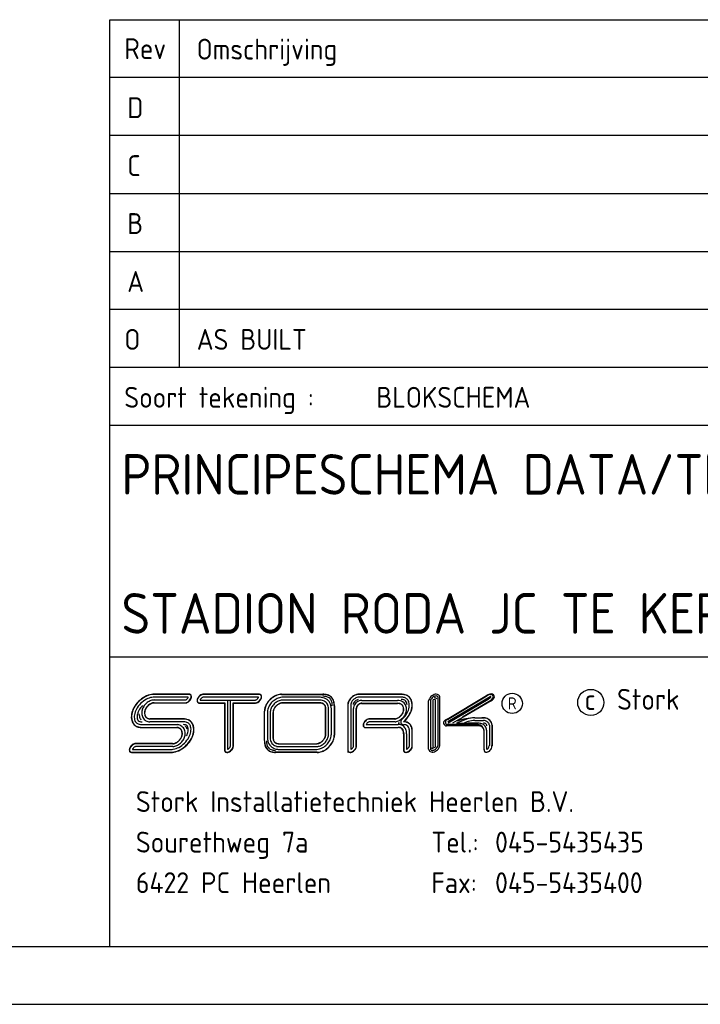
# Model space of a CAD drawing. Extents: x 0 to 1189, y 0 to 841.
# Tile 4 of 8: x 996 to 1055, y 0 to 85. Entities that reach past the tile are written whole.
import ezdxf
from ezdxf.enums import TextEntityAlignment as Align

# ---------------------------------------------------------------- set-up
doc = ezdxf.new("R2010")
doc.units = 0
doc.header["$LTSCALE"] = 25
doc.header["$MEASUREMENT"] = 0
doc.layers.get('0').update_dxf_attribs({"linetype": 'CONTINUOUS'})
for name, color, linetype in [('E--L$2A-_KADER', 7, 'CONTINUOUS'), ('E--L$4A-_STEMPEL', 3, 'CONTINUOUS'), ('E--L6412_OPROEP24V', 3, 'CONTINUOUS')]:
    doc.layers.add(name, color=color, linetype=linetype)
doc.styles.add('ISO', font='isocp.shx')
doc.styles.get("Standard").update_dxf_attribs({"font": 'isocp2.shx'})

# ---------------------------------------------------------------- blocks, each defined once
blk = doc.blocks.new('STEMPEL')
at = {"layer": 'E--L$4A-_STEMPEL', "color": 3}
for p, q in [((-185, 85), (-5, 85)), ((-185, 5), (-185, 85)), ((-185, 55), (-5, 55)), ((-185, 30), (-5, 30)), ((-178.225, 26.511), (-181.149, 26.511)), ((-178.377, 26.75), (-181.144, 26.75)), ((-178.377, 26.767), (-181.14, 26.767)), ((-178.101, 26.767), (-178.377, 26.767)), ((-178.114, 26.75), (-178.377, 26.75)), ((-178.101, 26.767), (-178.088, 26.761)), ((-172.163, 26.511), (-176.931, 26.511)), ((-172.101, 26.767), (-176.921, 26.767)), ((-172.101, 26.75), (-176.921, 26.75)), ((-170.186, 26.764), (-166.614, 26.764)), ((-170.186, 26.747), (-166.614, 26.747)), ((-166.902, 26.505), (-170.071, 26.505)), ((-159.873, 26.767), (-163.547, 26.767)), ((-159.873, 26.767), (-163.547, 26.767)), ((-159.871, 26.75), (-163.547, 26.75)), ((-159.868, 26.511), (-163.547, 26.511)), ((-156.664, 22.376), (-156.663, 26.476)), ((-156.514, 22.366), (-156.513, 26.486)), ((-155.892, 24.627), (-152.475, 26.66)), ((-155.866, 24.601), (-152.464, 26.624)), ((-155.83, 24.404), (-152.179, 26.575)), ((-181.184, 26.274), (-178.471, 26.274)), ((-181.176, 26.035), (-178.445, 26.035)), ((-181.17, 26.018), (-178.431, 26.018)), ((-181.17, 26.018), (-178.431, 26.018)), ((-177.269, 26.024), (-175.079, 26.024)), ((-177.269, 26.007), (-175.096, 26.007)), ((-177.208, 26.263), (-174.594, 26.263)), ((-175.096, 26.007), (-175.096, 21.929)), ((-175.079, 26.024), (-175.079, 21.929)), ((-174.841, 26.263), (-174.841, 22.012)), ((-174.594, 22.283), (-174.594, 26.263)), ((-174.594, 26.263), (-172.44, 26.263)), ((-174.355, 26.024), (-172.449, 26.024)), ((-174.355, 22.306), (-174.355, 26.024)), ((-174.338, 26.007), (-172.449, 26.007)), ((-174.338, 22.306), (-174.338, 26.007)), ((-174.338, 22.306), (-174.338, 25.865)), ((-174.338, 22.306), (-174.338, 25.865)), ((-166.891, 26.011), (-170.069, 26.011)), ((-166.891, 26.011), (-170.069, 26.011)), ((-166.898, 26.266), (-170.068, 26.266)), ((-166.894, 26.028), (-170.068, 26.028)), ((-166.374, 23.332), (-166.374, 25.514)), ((-166.374, 23.332), (-166.374, 25.514)), ((-166.374, 23.332), (-166.374, 25.514)), ((-166.357, 23.333), (-166.357, 25.514)), ((-166.118, 23.334), (-166.118, 25.516)), ((-165.88, 23.334), (-165.88, 25.516)), ((-165.638, 25.755), (-165.638, 23.227)), ((-165.621, 25.755), (-165.621, 23.227)), ((-164.466, 25.839), (-164.466, 21.978)), ((-164.449, 25.84), (-164.449, 21.978)), ((-164.21, 25.842), (-164.21, 22.012)), ((-163.968, 22.261), (-163.968, 25.529)), ((-163.729, 22.235), (-163.729, 25.53)), ((-163.712, 22.233), (-163.712, 25.531)), ((-163.266, 25.967), (-160.171, 25.967)), ((-163.266, 25.967), (-160.171, 25.967)), ((-163.261, 25.984), (-160.176, 25.984)), ((-163.256, 26.223), (-160.182, 26.223)), ((-157.487, 22.031), (-157.487, 26.191)), ((-157.336, 26.178), (-157.337, 22.045)), ((-157.112, 26.213), (-157.113, 22.285)), ((-156.888, 22.268), (-156.887, 26.235)), ((-152.354, 26.31), (-155.788, 24.262)), ((-152.112, 26.235), (-154.555, 24.78)), ((-152.086, 26.208), (-154.493, 24.775)), ((-171.654, 22.764), (-171.654, 25.318)), ((-171.637, 22.764), (-171.637, 25.318)), ((-171.395, 25.15), (-171.395, 23.023)), ((-171.156, 25.153), (-171.156, 23.02)), ((-170.918, 25.157), (-170.918, 23.016)), ((-170.901, 25.16), (-170.901, 23.013)), ((-154.493, 24.775), (-154.759, 24.616)), ((-153.492, 24.724), (-152.726, 24.724)), ((-153.49, 24.731), (-152.899, 24.731)), ((-182.202, 24.144), (-179.198, 24.144)), ((-182.201, 23.905), (-179.209, 23.905)), ((-182.2, 23.888), (-179.217, 23.888)), ((-178.63, 24.386), (-181.547, 24.386)), ((-178.626, 24.624), (-181.538, 24.624)), ((-178.623, 24.641), (-181.53, 24.641)), ((-162.98, 23.909), (-160.12, 23.909)), ((-162.97, 23.892), (-160.116, 23.892)), ((-162.868, 24.148), (-160.124, 24.148)), ((-160.38, 24.39), (-162.576, 24.39)), ((-162.568, 24.646), (-162.56, 24.645)), ((-160.394, 24.628), (-162.565, 24.628)), ((-160.394, 24.645), (-162.56, 24.645)), ((-160.405, 24.645), (-162.56, 24.645)), ((-160.005, 24.271), (-160.126, 24.271)), ((-155.892, 24.627), (-156.062, 24.526)), ((-153.215, 24.151), (-155.964, 24.152)), ((-153.215, 24.03), (-155.964, 24.03)), ((-154.814, 24.626), (-155.423, 24.262)), ((-154.415, 24.521), (-155.086, 24.263)), ((-155.085, 24.262), (-154.825, 24.262)), ((-154.759, 24.616), (-155.02, 24.452)), ((-154.825, 24.262), (-154.062, 24.262)), ((-153.114, 24.262), (-154.062, 24.262)), ((-153.492, 24.499), (-152.735, 24.499)), ((-152.239, 24.085), (-152.239, 22.354)), ((-152.015, 24.105), (-152.015, 22.33)), ((-152.007, 24.117), (-152.007, 22.327)), ((-159.647, 23.382), (-159.647, 22.009)), ((-159.63, 23.372), (-159.63, 22.008)), ((-159.391, 23.36), (-159.391, 22.013)), ((-159.149, 22.315), (-159.149, 23.534)), ((-158.91, 22.336), (-158.91, 23.525)), ((-158.893, 22.337), (-158.893, 23.52)), ((-152.699, 21.983), (-152.699, 23.515)), ((-152.692, 21.972), (-152.691, 23.604)), ((-152.468, 22.001), (-152.467, 23.612)), ((-179.579, 22.501), (-182.83, 22.501)), ((-179.579, 22.501), (-182.83, 22.501)), ((-179.572, 22.484), (-182.819, 22.484)), ((-179.563, 22.246), (-182.796, 22.246)), ((-170.391, 22.499), (-167.24, 22.499)), ((-170.389, 22.482), (-167.245, 22.482)), ((-170.386, 22.243), (-167.252, 22.243)), ((-183.066, 21.765), (-179.723, 21.765)), ((-183.057, 21.748), (-179.724, 21.748)), ((-183.057, 21.748), (-179.724, 21.748)), ((-183.052, 22.003), (-179.72, 22.003)), ((-167.098, 21.762), (-170.688, 21.762)), ((-167.098, 21.745), (-170.688, 21.745)), ((-170.383, 22.004), (-167.258, 22.004)), ((-164.466, 21.978), (-164.466, 21.748)), ((-152.699, 21.983), (-152.699, 21.927))]:
    blk.add_line(p, q, dxfattribs=at)
at = {"layer": 'E--L$4A-_STEMPEL', "color": 2}
for p, q in [((-179.013, 85), (-179.013, 55)), ((-5, 80), (-185, 80)), ((-5, 75), (-185, 75)), ((-185, 70), (-5, 70)), ((-185, 65), (-5, 65)), ((-185, 60), (-5, 60)), ((-185, 50), (-5, 50))]:
    blk.add_line(p, q, dxfattribs=at)
blk.add_circle((-150.271, 25.977), 0.875, dxfattribs=at)
at = {"layer": 'E--L$4A-_STEMPEL', "color": 3}
blk.add_circle((-143.488, 26.06), 1.128, dxfattribs=at)
for centre, radius, start, end in [((-180.802, 24.424), 2.431, 118.6539, 135), ((-180.802, 24.424), 2.414, 118.6539, 135), ((-181.116, 24.999), 1.776, 99.69866, 118.6539), ((-181.116, 24.999), 1.759, 99.69866, 118.6539), ((-181.116, 24.999), 1.521, 99.69866, 118.6539), ((-181.198, 25.479), 1.288, 87.67122, 99.69866), ((-181.198, 25.479), 1.271, 87.52978, 99.69866), ((-181.198, 25.479), 1.033, 87.25914, 99.69866), ((-178.637, 26.69), 0.451, 298.6539, 315), ((-178.637, 26.69), 0.451, 315, 331.3461), ((-178.448, 26.587), 0.235, 331.3461, 341.20872), ((-178.637, 26.69), 0.69, 315, 331.3461), ((-178.637, 26.69), 0.707, 315, 331.3461), ((-178.637, 26.69), 0.707, 315, 331.3461), ((-178.171, 26.442), 0.313, 75.32703, 79.47301), ((-178.13, 26.601), 0.148, 45, 75.32703), ((-178.13, 26.601), 0.165, 45, 75.32703), ((-178.13, 26.601), 0.165, 45, 75.32703), ((-178.13, 26.601), 0.165, 45, 75.32703), ((-178.448, 26.587), 0.474, 331.3461, 350.30134), ((-178.13, 26.601), 0.148, 14.67297, 45), ((-178.448, 26.587), 0.491, 331.3461, 350.30134), ((-178.448, 26.587), 0.491, 331.3461, 350.30134), ((-178.13, 26.601), 0.165, 14.67297, 45), ((-178.289, 26.56), 0.313, 350.30134, 14.67297), ((-178.289, 26.56), 0.33, 350.30134, 14.67297), ((-176.984, 26.192), 0.491, 151.3461, 170.30134), ((-176.984, 26.192), 0.474, 151.3461, 170.30134), ((-176.794, 26.088), 0.707, 135, 151.3461), ((-176.794, 26.088), 0.69, 135, 151.3461), ((-176.794, 26.088), 0.707, 118.6539, 135), ((-176.794, 26.088), 0.69, 118.6539, 135), ((-176.794, 26.088), 0.451, 135, 151.3461), ((-176.898, 26.278), 0.491, 99.69866, 118.6539), ((-176.898, 26.278), 0.474, 99.69866, 118.6539), ((-176.794, 26.088), 0.451, 118.6539, 135), ((-176.898, 26.278), 0.235, 98.04844, 118.6539), ((-176.925, 26.437), 0.33, 89.53264, 99.69866), ((-176.925, 26.437), 0.313, 89.53264, 99.69866), ((-172.576, 26.685), 0.451, 298.6539, 315), ((-172.576, 26.685), 0.451, 315, 331.3461), ((-172.387, 26.582), 0.235, 331.3461, 342.53378), ((-172.111, 26.437), 0.33, 75.32703, 91.16503), ((-172.111, 26.437), 0.313, 75.32703, 91.16503), ((-172.576, 26.685), 0.69, 315, 331.3461), ((-172.069, 26.596), 0.148, 45, 75.32703), ((-172.069, 26.596), 0.165, 45, 75.32703), ((-172.387, 26.582), 0.474, 331.3461, 350.30134), ((-172.069, 26.596), 0.148, 14.67297, 45), ((-172.387, 26.582), 0.491, 331.3461, 350.30134), ((-172.069, 26.596), 0.165, 14.67297, 45), ((-172.228, 26.554), 0.313, 350.30134, 14.67297), ((-172.228, 26.554), 0.33, 350.30134, 14.67297), ((-169.903, 25.014), 1.817, 118.6539, 135), ((-169.903, 25.014), 1.8, 118.6539, 135), ((-169.939, 25.048), 1.485, 118.6539, 135), ((-170.142, 25.451), 1.318, 99.69866, 118.6539), ((-170.142, 25.451), 1.301, 99.69866, 118.6539), ((-170.042, 25.238), 1.269, 99.69866, 118.6539), ((-170.205, 25.817), 0.947, 89.02757, 99.69866), ((-170.205, 25.817), 0.93, 89.02757, 99.69866), ((-170.069, 25.397), 1.108, 90.06648, 99.69866), ((-166.87, 25.397), 1.108, 75.32703, 91.62801), ((-166.568, 25.455), 1.31, 75.32703, 91.81866), ((-166.568, 25.455), 1.293, 75.32703, 91.81866), ((-166.568, 25.455), 1.134, 75.32703, 91.81866), ((-166.829, 25.556), 0.944, 45, 75.32703), ((-166.439, 25.945), 0.627, 45, 75.32703), ((-166.439, 25.945), 0.786, 45, 75.32703), ((-166.439, 25.945), 0.804, 45, 75.32703), ((-166.439, 25.945), 0.627, 14.67297, 45), ((-166.439, 25.945), 0.786, 14.67297, 45), ((-166.439, 25.945), 0.804, 14.67297, 45), ((-163.346, 25.647), 1.164, 135, 151.3461), ((-163.346, 25.647), 1.147, 135, 151.3461), ((-163.346, 25.647), 1.164, 118.6539, 135), ((-163.346, 25.647), 1.147, 118.6539, 135), ((-163.346, 25.647), 0.908, 118.6539, 135), ((-163.505, 25.939), 0.832, 99.69866, 118.6539), ((-163.505, 25.939), 0.832, 99.69866, 118.6539), ((-163.505, 25.939), 0.832, 99.69866, 118.6539), ((-163.505, 25.939), 0.815, 99.69866, 118.6539), ((-163.505, 25.939), 0.576, 99.69866, 118.6539), ((-163.547, 26.183), 0.584, 89.99579, 99.69866), ((-163.547, 26.183), 0.567, 89.99579, 99.69866), ((-163.547, 26.183), 0.328, 89.99579, 99.69866), ((-159.842, 25.457), 1.293, 75.32703, 91.29914), ((-159.842, 25.457), 1.31, 75.32703, 91.2259), ((-159.842, 25.457), 1.054, 75.32703, 91.43868), ((-159.713, 25.947), 0.548, 45, 75.32703), ((-159.713, 25.947), 0.786, 45, 75.32703), ((-159.713, 25.947), 0.804, 45, 75.32703), ((-159.713, 25.947), 0.786, 14.67297, 45), ((-159.713, 25.947), 0.804, 14.67297, 45), ((-156.899, 26.093), 0.595, 151.33037, 170.28561), ((-156.721, 25.995), 0.798, 134.98427, 151.33037), ((-156.721, 25.995), 0.649, 134.98427, 151.33037), ((-156.721, 25.995), 0.798, 118.63817, 134.98427), ((-156.721, 25.995), 0.649, 118.63817, 134.98427), ((-156.818, 26.174), 0.595, 99.68293, 118.63817), ((-156.818, 26.174), 0.446, 99.68293, 118.63817), ((-156.999, 26.213), 0.263, 28.08448, 88.08648), ((-156.843, 26.323), 0.444, 75.3113, 99.68293), ((-156.843, 26.323), 0.294, 75.3113, 99.68293), ((-156.804, 26.473), 0.139, 44.98427, 75.3113), ((-156.804, 26.473), 0.289, 44.98427, 75.3113), ((-156.804, 26.473), 0.139, 14.65724, 44.98427), ((-156.954, 26.433), 0.294, 8.35323, 14.65724), ((-156.804, 26.473), 0.289, 14.65724, 44.98427), ((-156.954, 26.433), 0.444, 6.796, 14.65724), ((-151.993, 25.896), 0.903, 95.88102, 122.26119), ((-151.252, 24.307), 2.615, 111.81993, 117.61738), ((-153.598, 28.051), 2.135, 306.8654, 314.46239), ((-152.129, 26.505), 0.249, 16.457, 112.4088), ((-152.152, 26.534), 0.0494, 351.7652, 124.07168), ((-152.052, 26.547), 0.249, 354.33678, 97.85954), ((-152.417, 26.788), 0.668, 299.7592, 336.80044), ((-152.508, 26.748), 0.649, 314.98427, 331.33037), ((-152.33, 26.651), 0.446, 331.33037, 350.28561), ((-181.377, 24.738), 1.776, 151.3461, 170.30134), ((-181.377, 24.738), 1.759, 151.3461, 170.30134), ((-180.802, 24.424), 2.431, 135, 151.3461), ((-180.802, 24.424), 2.414, 135, 151.3461), ((-180.802, 24.424), 2.176, 135, 151.3461), ((-180.802, 24.424), 1.937, 135, 151.3461), ((-180.802, 24.424), 2.176, 118.6539, 135), ((-181.191, 25.125), 1.063, 151.3461, 170.30134), ((-180.991, 25.016), 1.29, 135, 151.3461), ((-181.191, 25.125), 0.824, 151.3461, 170.30134), ((-181.191, 25.125), 0.807, 151.3461, 170.30134), ((-180.991, 25.016), 1.051, 135, 151.3461), ((-180.991, 25.016), 1.29, 118.6539, 135), ((-180.991, 25.016), 1.034, 135, 151.3461), ((-180.991, 25.016), 1.051, 118.6539, 135), ((-180.991, 25.016), 1.034, 118.6539, 135), ((-181.1, 25.215), 1.063, 99.69866, 118.6539), ((-181.1, 25.215), 0.824, 99.69866, 118.6539), ((-181.1, 25.215), 0.807, 99.69866, 118.6539), ((-181.129, 25.382), 0.894, 93.55078, 99.69866), ((-181.129, 25.382), 0.655, 94.14769, 99.69866), ((-181.129, 25.382), 0.638, 94.7671, 99.69866), ((-178.534, 26.501), 0.235, 285.40422, 298.6539), ((-178.534, 26.501), 0.491, 279.69866, 298.6539), ((-178.534, 26.501), 0.474, 280.83536, 298.6539), ((-178.637, 26.69), 0.69, 298.6539, 315), ((-178.637, 26.69), 0.707, 298.6539, 315), ((-178.637, 26.69), 0.707, 298.6539, 315), ((-177.143, 26.219), 0.33, 170.30134, 194.67297), ((-177.302, 26.178), 0.165, 194.67297, 225), ((-177.143, 26.219), 0.313, 170.30134, 194.67297), ((-177.302, 26.178), 0.148, 194.67297, 225), ((-177.302, 26.178), 0.165, 225, 255.32703), ((-177.302, 26.178), 0.148, 225, 255.32703), ((-177.26, 26.337), 0.33, 255.32703, 268.87084), ((-177.26, 26.337), 0.313, 255.32703, 268.87084), ((-176.984, 26.192), 0.235, 151.3461, 162.53529), ((-172.446, 26.337), 0.313, 269.63102, 279.69866), ((-172.446, 26.337), 0.33, 269.63102, 279.69866), ((-172.473, 26.496), 0.235, 278.03814, 298.6539), ((-172.473, 26.496), 0.474, 279.69866, 298.6539), ((-172.473, 26.496), 0.491, 279.69866, 298.6539), ((-172.473, 26.496), 0.491, 279.69866, 298.6539), ((-172.576, 26.685), 0.69, 298.6539, 315), ((-172.576, 26.685), 0.707, 298.6539, 315), ((-172.576, 26.685), 0.707, 315, 331.3461), ((-170.341, 25.253), 1.318, 151.3461, 170.30134), ((-170.341, 25.253), 1.301, 151.3461, 170.30134), ((-169.903, 25.014), 1.817, 135, 151.3461), ((-169.903, 25.014), 1.8, 135, 151.3461), ((-170.128, 25.152), 1.269, 151.3461, 170.30134), ((-169.939, 25.048), 1.485, 135, 151.3461), ((-170.128, 25.152), 1.031, 151.3461, 170.30134), ((-169.939, 25.048), 1.247, 135, 151.3461), ((-170.128, 25.152), 0.792, 151.3461, 170.30134), ((-170.128, 25.152), 0.775, 151.3461, 170.30134), ((-169.939, 25.048), 1.008, 135, 151.3461), ((-169.939, 25.048), 1.247, 118.6539, 135), ((-169.939, 25.048), 0.991, 135, 151.3461), ((-169.939, 25.048), 1.008, 118.6539, 135), ((-169.939, 25.048), 0.991, 118.6539, 135), ((-170.042, 25.238), 1.031, 99.69866, 118.6539), ((-170.042, 25.238), 0.792, 99.69866, 118.6539), ((-170.042, 25.238), 0.775, 99.69866, 118.6539), ((-170.042, 25.238), 0.775, 99.69866, 118.6539), ((-170.069, 25.397), 0.87, 89.92495, 99.69866), ((-170.069, 25.397), 0.631, 89.91189, 99.69866), ((-170.069, 25.397), 0.614, 89.89812, 99.69866), ((-166.87, 25.397), 0.87, 75.32703, 91.83787), ((-166.87, 25.397), 0.614, 75.32703, 92.495), ((-166.87, 25.397), 0.631, 75.32703, 92.15763), ((-166.829, 25.556), 0.449, 45, 75.32703), ((-166.829, 25.556), 0.466, 45, 75.32703), ((-166.829, 25.556), 0.705, 45, 75.32703), ((-166.829, 25.556), 0.449, 14.67297, 45), ((-166.829, 25.556), 0.466, 14.67297, 45), ((-166.988, 25.515), 0.614, 359.92412, 14.67297), ((-166.988, 25.515), 0.631, 359.93438, 14.67297), ((-166.829, 25.556), 0.705, 14.67297, 45), ((-166.829, 25.556), 0.944, 14.67297, 45), ((-166.988, 25.515), 0.87, 0.0559, 14.67297), ((-166.988, 25.515), 1.108, 0.04952, 14.67297), ((-166.929, 25.817), 1.134, 357.58729, 14.67297), ((-166.929, 25.817), 1.293, 357.58729, 14.67297), ((-166.929, 25.817), 1.31, 357.58729, 14.67297), ((-163.882, 25.848), 0.584, 170.30134, 180.7062), ((-163.638, 25.806), 0.832, 151.3461, 170.30134), ((-163.882, 25.848), 0.567, 170.30134, 180.79916), ((-163.638, 25.806), 0.815, 151.3461, 170.30134), ((-163.882, 25.848), 0.328, 170.30134, 181.05021), ((-163.638, 25.806), 0.576, 151.3461, 170.30134), ((-163.346, 25.647), 0.908, 135, 151.3461), ((-163.638, 25.806), 0.377, 151.3461, 170.30134), ((-163.346, 25.647), 0.71, 135, 151.3461), ((-163.37, 25.534), 0.597, 170.30134, 180.42442), ((-163.303, 25.522), 0.665, 151.3461, 170.30134), ((-163.223, 25.478), 0.757, 135, 151.3461), ((-163.346, 25.647), 0.71, 118.6539, 135), ((-163.223, 25.478), 0.757, 118.6539, 135), ((-163.37, 25.534), 0.359, 170.30134, 180.54769), ((-163.303, 25.522), 0.427, 151.3461, 170.30134), ((-163.37, 25.534), 0.342, 170.30134, 180.73416), ((-163.303, 25.522), 0.41, 151.3461, 170.30134), ((-163.303, 25.522), 0.41, 151.3461, 170.30134), ((-163.303, 25.522), 0.41, 151.3461, 170.30134), ((-163.505, 25.939), 0.377, 99.69866, 118.6539), ((-163.223, 25.478), 0.518, 135, 151.3461), ((-163.223, 25.478), 0.501, 135, 151.3461), ((-163.223, 25.478), 0.518, 118.6539, 135), ((-163.267, 25.559), 0.665, 99.69866, 118.6539), ((-163.223, 25.478), 0.501, 118.6539, 135), ((-163.267, 25.559), 0.427, 99.69866, 118.6539), ((-163.267, 25.559), 0.41, 99.69866, 118.6539), ((-163.278, 25.626), 0.597, 87.89225, 99.69866), ((-163.278, 25.626), 0.359, 87.28001, 99.69866), ((-163.278, 25.626), 0.342, 86.35368, 99.69866), ((-160.14, 25.354), 0.87, 75.32703, 92.76113), ((-160.14, 25.354), 0.614, 75.32703, 93.74854), ((-160.14, 25.354), 0.631, 75.32703, 93.24158), ((-160.099, 25.513), 0.449, 45, 75.32703), ((-160.099, 25.513), 0.466, 45, 75.32703), ((-160.099, 25.513), 0.705, 45, 75.32703), ((-159.842, 25.457), 0.855, 75.32703, 91.43868), ((-160.099, 25.513), 0.449, 14.67297, 45), ((-160.099, 25.513), 0.466, 14.67297, 45), ((-160.258, 25.472), 0.614, 350.30134, 14.67297), ((-160.258, 25.472), 0.631, 350.30134, 14.67297), ((-159.713, 25.947), 0.349, 45, 75.32703), ((-160.099, 25.513), 0.705, 14.67297, 45), ((-159.713, 25.947), 0.349, 14.67297, 45), ((-160.258, 25.472), 0.87, 350.30134, 14.67297), ((-160.203, 25.819), 0.855, 2.26178, 14.67297), ((-160.691, 25.902), 1.549, 331.3461, 350.30134), ((-159.713, 25.947), 0.548, 14.67297, 45), ((-160.203, 25.819), 1.054, 350.30134, 14.67297), ((-160.691, 25.902), 1.788, 331.3461, 350.30134), ((-160.691, 25.902), 1.805, 331.3461, 350.30134), ((-160.203, 25.819), 1.293, 350.30134, 14.67297), ((-160.203, 25.819), 1.31, 350.30134, 14.67297), ((-157.045, 26.13), 0.447, 170.28561, 170.56323), ((-157.048, 26.118), 0.444, 170.28561, 170.56323), ((-156.899, 26.093), 0.446, 151.33037, 169.00898), ((-156.999, 26.213), 0.113, 11.34471, 179.98537), ((-152.644, 26.669), 0.462, 308.94873, 314.98427), ((-152.508, 26.748), 0.649, 307.6729, 314.98427), ((-181.858, 24.82), 1.288, 170.30134, 194.67297), ((-181.858, 24.82), 1.271, 170.30134, 194.67297), ((-181.858, 24.82), 1.033, 170.30134, 194.67297), ((-181.377, 24.738), 1.521, 151.3461, 170.30134), ((-181.858, 24.82), 0.794, 170.30134, 194.67297), ((-181.377, 24.738), 1.282, 151.3461, 170.30134), ((-181.357, 25.153), 1.132, 184.35547, 194.67297), ((-181.525, 25.11), 0.959, 194.67297, 214.50994), ((-181.357, 25.153), 0.894, 170.30134, 194.67297), ((-181.525, 25.11), 0.721, 194.67297, 225), ((-181.357, 25.153), 0.655, 170.30134, 194.67297), ((-181.357, 25.153), 0.638, 170.30134, 194.67297), ((-181.525, 25.11), 0.482, 194.67297, 225), ((-181.525, 25.11), 0.465, 194.67297, 225), ((-181.525, 25.11), 0.465, 194.67297, 225), ((-181.525, 25.11), 0.482, 225, 255.32703), ((-181.525, 25.11), 0.465, 225, 255.32703), ((-181.525, 25.11), 0.465, 225, 255.32703), ((-181.525, 25.11), 0.465, 225, 255.32703), ((-181.481, 25.277), 0.638, 255.32703, 264.27988), ((-181.481, 25.277), 0.638, 255.32703, 264.27988), ((-181.481, 25.277), 0.638, 255.32703, 264.27988), ((-181.481, 25.277), 0.638, 255.32703, 264.27988), ((-170.707, 25.315), 0.947, 170.30134, 180.12841), ((-170.707, 25.315), 0.93, 170.30134, 180.12841), ((-170.287, 25.179), 1.108, 170.30134, 181.52323), ((-170.287, 25.179), 0.87, 170.30134, 181.71959), ((-170.287, 25.179), 0.631, 170.30134, 182.01876), ((-170.287, 25.179), 0.614, 170.30134, 182.33441), ((-160.502, 25.413), 0.775, 278.01793, 298.6539), ((-160.502, 25.413), 0.775, 279.69866, 298.6539), ((-160.502, 25.413), 0.775, 279.69866, 298.6539), ((-160.502, 25.413), 0.792, 279.69866, 298.6539), ((-160.606, 25.602), 0.991, 298.6539, 315), ((-160.606, 25.602), 1.008, 298.6539, 315), ((-160.606, 25.602), 1.247, 298.6539, 315), ((-160.606, 25.602), 0.991, 315, 331.3461), ((-160.606, 25.602), 1.008, 315, 331.3461), ((-161.275, 26.221), 2.215, 311.28215, 331.3461), ((-160.416, 25.499), 0.775, 331.3461, 350.30134), ((-160.606, 25.602), 1.247, 315, 331.3461), ((-160.416, 25.499), 0.792, 331.3461, 350.30134), ((-161.275, 26.221), 2.453, 311.28215, 331.3461), ((-161.275, 26.221), 2.47, 312.42506, 331.3461), ((-160.416, 25.499), 1.031, 331.3461, 350.30134), ((-153.338, 19.568), 5.165, 91.68722, 109.00792), ((-153.492, 22.447), 2.277, 89.98427, 106.42703), ((-152.81, 23.597), 1.138, 75.3113, 93.97938), ((-152.81, 23.597), 1.13, 75.3113, 85.73276), ((-152.697, 24.029), 0.684, 44.98427, 75.3113), ((-152.697, 24.029), 0.691, 44.98427, 75.3113), ((-182.341, 24.694), 0.789, 194.67297, 225), ((-182.341, 24.694), 0.772, 194.67297, 225), ((-182.341, 24.694), 0.789, 225, 255.32703), ((-182.341, 24.694), 0.772, 225, 255.32703), ((-182.341, 24.694), 0.534, 194.67297, 225), ((-182.341, 24.694), 0.534, 225, 255.32703), ((-182.341, 24.694), 0.295, 194.67297, 225), ((-182.341, 24.694), 0.295, 225, 255.32703), ((-182.214, 25.176), 1.288, 255.32703, 270.56575), ((-182.214, 25.176), 1.271, 255.32703, 270.60011), ((-182.214, 25.176), 1.033, 255.32703, 270.66584), ((-182.214, 25.176), 0.794, 255.32703, 270.66584), ((-181.525, 25.11), 0.721, 225, 255.32703), ((-181.481, 25.277), 0.894, 255.32703, 265.73961), ((-181.481, 25.277), 0.655, 255.32703, 265.02327), ((-179.271, 23.248), 0.66, 75.32703, 84.62076), ((-179.271, 23.248), 0.643, 75.32703, 83.82451), ((-179.271, 23.248), 0.899, 75.32703, 85.39051), ((-179.226, 23.417), 0.468, 45, 75.32703), ((-179.226, 23.417), 0.485, 45, 75.32703), ((-179.226, 23.417), 0.724, 45, 75.32703), ((-179.226, 23.417), 0.724, 14.67297, 45), ((-178.674, 23.347), 0.801, 75.32703, 87.61039), ((-178.674, 23.347), 1.039, 75.32703, 87.61039), ((-178.674, 23.347), 1.295, 75.32703, 87.96779), ((-178.674, 23.347), 1.278, 75.32703, 87.84501), ((-178.547, 23.832), 0.3, 45, 75.32703), ((-179.226, 23.417), 0.963, 20.93602, 38.09991), ((-178.547, 23.832), 0.538, 45, 75.32703), ((-178.547, 23.832), 0.777, 45, 75.32703), ((-178.547, 23.832), 0.794, 45, 75.32703), ((-178.547, 23.832), 0.3, 14.67297, 45), ((-179.032, 23.705), 0.801, 350.30134, 14.67297), ((-178.547, 23.832), 0.538, 14.67297, 45), ((-179.032, 23.705), 1.039, 350.30134, 14.67297), ((-178.547, 23.832), 0.777, 14.67297, 45), ((-178.547, 23.832), 0.794, 14.67297, 45), ((-179.032, 23.705), 1.278, 350.30134, 14.67297), ((-179.032, 23.705), 1.295, 350.30134, 14.67297), ((-162.804, 24.099), 0.33, 170.30134, 194.67297), ((-162.646, 24.072), 0.491, 151.3461, 170.30134), ((-162.963, 24.057), 0.165, 194.67297, 225), ((-162.804, 24.099), 0.313, 170.30134, 194.67297), ((-162.646, 24.072), 0.474, 151.3461, 170.30134), ((-162.963, 24.057), 0.148, 194.67297, 225), ((-162.963, 24.057), 0.165, 225, 267.65598), ((-162.456, 23.968), 0.707, 135, 151.3461), ((-162.963, 24.057), 0.148, 225, 255.32703), ((-162.456, 23.968), 0.69, 135, 151.3461), ((-162.922, 24.216), 0.313, 255.32703, 259.23376), ((-162.456, 23.968), 0.707, 118.6539, 135), ((-162.456, 23.968), 0.69, 118.6539, 135), ((-162.646, 24.072), 0.235, 151.3461, 161.14656), ((-162.456, 23.968), 0.451, 135, 151.3461), ((-162.559, 24.158), 0.491, 99.69866, 118.6539), ((-162.559, 24.158), 0.474, 99.69866, 118.6539), ((-162.456, 23.968), 0.451, 118.6539, 135), ((-162.559, 24.158), 0.235, 99.69866, 118.6539), ((-162.587, 24.316), 0.33, 86.7095, 99.69866), ((-162.587, 24.316), 0.313, 85.95819, 99.69866), ((-162.587, 24.316), 0.0742, 81.69449, 99.69866), ((-160.475, 25.254), 0.631, 277.41359, 279.69866), ((-160.475, 25.254), 0.614, 278.57465, 279.69866), ((-160.475, 25.254), 0.614, 278.57465, 279.69866), ((-160.475, 25.254), 0.614, 278.57465, 279.69866), ((-160.475, 25.254), 0.87, 276.3138, 279.69866), ((-160.502, 25.413), 1.031, 279.69866, 298.6539), ((-160.099, 23.333), 0.815, 75.32703, 91.74333), ((-160.099, 23.333), 0.56, 75.32703, 92.43622), ((-160.099, 23.333), 0.577, 75.32703, 92.07298), ((-160.062, 23.474), 0.414, 45, 75.32703), ((-160.062, 23.474), 0.431, 45, 75.32703), ((-159.657, 24.378), 0.239, 131.28215, 275.66046), ((-160.062, 23.474), 0.67, 45, 75.32703), ((-159.591, 23.712), 0.668, 45, 95.66046), ((-159.591, 23.712), 0.43, 45, 95.66046), ((-159.591, 23.712), 0.685, 45, 91.50215), ((-160.062, 23.474), 0.67, 14.67297, 45), ((-159.591, 23.712), 0.685, 45, 70.61613), ((-159.591, 23.712), 0.685, 45, 70.61613), ((-159.591, 23.712), 0.43, 14.67297, 45), ((-160.019, 23.6), 0.873, 355.64674, 14.67297), ((-159.591, 23.712), 0.668, 14.67297, 45), ((-159.591, 23.712), 0.685, 14.67297, 45), ((-160.019, 23.6), 1.111, 356.14249, 14.67297), ((-160.019, 23.6), 1.128, 356.39217, 14.67297), ((-155.926, 24.295), 0.268, 120.54482, 266.07982), ((-155.75, 24.34), 0.285, 113.96212, 221.28994), ((-153.665, 23.032), 1.667, 106.42703, 116.74036), ((-153.388, 22.113), 2.402, 106.56232, 114.55271), ((-153.492, 22.447), 2.052, 89.98427, 106.42703), ((-153.172, 23.446), 0.586, 75.3113, 95.55215), ((-153.263, 23.581), 0.572, 2.30414, 85.23421), ((-153.172, 23.446), 0.818, 75.3113, 85.88344), ((-153.133, 23.596), 0.431, 44.98427, 75.3113), ((-153.133, 23.596), 0.663, 44.98427, 75.3113), ((-153.133, 23.596), 0.431, 14.65724, 44.98427), ((-152.81, 23.597), 0.681, 75.3113, 85.23475), ((-152.81, 23.597), 0.906, 75.3113, 85.23475), ((-153.133, 23.596), 0.663, 14.65724, 44.98427), ((-152.697, 24.029), 0.235, 44.98427, 75.3113), ((-152.697, 24.029), 0.459, 44.98427, 75.3113), ((-152.697, 24.029), 0.235, 14.65724, 44.98427), ((-153.129, 23.916), 0.681, 10.76001, 14.65724), ((-152.697, 24.029), 0.459, 14.65724, 44.98427), ((-153.129, 23.916), 0.906, 10.76001, 14.65724), ((-152.697, 24.029), 0.684, 14.65724, 44.98427), ((-152.697, 24.029), 0.691, 14.65724, 44.98427), ((-153.129, 23.916), 1.13, 9.04525, 14.65724), ((-153.129, 23.916), 1.138, 9.04525, 14.65724), ((-179.765, 23.512), 1.043, 315, 331.3461), ((-179.765, 23.512), 1.06, 315, 331.3461), ((-179.226, 23.417), 0.468, 14.67297, 45), ((-179.226, 23.417), 0.485, 14.67297, 45), ((-179.564, 23.402), 0.814, 331.3461, 350.30134), ((-179.564, 23.402), 0.831, 331.3461, 350.30134), ((-179.395, 23.373), 0.643, 350.30134, 14.67297), ((-179.395, 23.373), 0.66, 350.30134, 14.67297), ((-179.564, 23.402), 1.069, 331.3461, 350.30134), ((-180.093, 24.103), 2.188, 315, 331.3461), ((-179.395, 23.373), 0.899, 350.30134, 14.67297), ((-179.515, 23.788), 1.291, 331.3461, 350.30134), ((-179.515, 23.788), 1.53, 331.3461, 350.30134), ((-179.515, 23.788), 1.768, 331.3461, 350.30134), ((-179.515, 23.788), 1.785, 331.3461, 350.30134), ((-170.287, 22.995), 1.108, 178.55038, 194.67297), ((-170.287, 22.995), 0.87, 178.36351, 194.67297), ((-170.287, 22.995), 0.631, 178.0788, 194.67297), ((-170.287, 22.995), 0.614, 177.7784, 194.67297), ((-167.336, 23.46), 0.991, 315, 331.3461), ((-167.336, 23.46), 1.008, 315, 331.3461), ((-167.147, 23.356), 0.775, 331.3461, 350.30134), ((-167.147, 23.356), 0.792, 331.3461, 350.30134), ((-166.988, 23.329), 0.614, 350.30134, 0.40749), ((-166.988, 23.329), 0.631, 350.30134, 0.3524), ((-167.147, 23.356), 1.031, 331.3461, 350.30134), ((-166.988, 23.329), 0.87, 350.30134, 0.30018), ((-167.147, 23.356), 1.269, 331.3461, 350.30134), ((-166.988, 23.329), 1.108, 350.30134, 0.2659), ((-166.933, 23.256), 1.301, 331.3461, 350.30134), ((-166.933, 23.256), 1.318, 331.3461, 350.30134), ((-166.567, 23.194), 0.93, 350.30134, 1.7252), ((-166.567, 23.194), 0.947, 350.30134, 1.7252), ((-160.062, 23.474), 0.414, 14.67297, 45), ((-160.062, 23.474), 0.431, 14.67297, 45), ((-160.203, 23.437), 0.56, 352.45138, 14.67297), ((-160.203, 23.437), 0.577, 353.57802, 14.67297), ((-160.203, 23.437), 0.815, 354.60002, 14.67297), ((-153.283, 23.556), 0.586, 354.62032, 14.65724), ((-153.283, 23.556), 0.593, 4.59321, 14.65724), ((-153.283, 23.556), 0.818, 3.90761, 14.65724), ((-182.828, 21.931), 0.491, 151.3461, 170.30134), ((-182.828, 21.931), 0.474, 151.3461, 170.30134), ((-182.638, 21.827), 0.707, 135, 151.3461), ((-182.638, 21.827), 0.69, 135, 151.3461), ((-182.638, 21.827), 0.707, 118.6539, 135), ((-182.638, 21.827), 0.69, 118.6539, 135), ((-182.638, 21.827), 0.451, 135, 151.3461), ((-182.742, 22.017), 0.491, 99.69866, 118.6539), ((-182.742, 22.017), 0.474, 99.69866, 118.6539), ((-182.638, 21.827), 0.451, 118.6539, 135), ((-182.742, 22.017), 0.235, 103.23065, 118.6539), ((-182.769, 22.175), 0.313, 99.10395, 99.69866), ((-179.626, 23.142), 0.66, 274.68547, 279.69866), ((-179.626, 23.142), 0.643, 275.37887, 279.69866), ((-179.626, 23.142), 0.643, 275.37887, 279.69866), ((-179.626, 23.142), 0.643, 275.37887, 279.69866), ((-179.626, 23.142), 0.899, 274.01509, 279.69866), ((-179.777, 23.526), 1.53, 279.69866, 298.6539), ((-179.655, 23.31), 0.814, 279.69866, 298.6539), ((-179.655, 23.31), 0.831, 279.69866, 298.6539), ((-179.655, 23.31), 1.069, 279.69866, 298.6539), ((-179.765, 23.512), 1.043, 298.6539, 315), ((-179.765, 23.512), 1.06, 298.6539, 315), ((-179.765, 23.512), 1.299, 298.6539, 315), ((-180.093, 24.103), 2.188, 298.6539, 315), ((-180.093, 24.103), 2.427, 298.6539, 315), ((-180.093, 24.103), 2.444, 298.6539, 315), ((-180.093, 24.103), 2.444, 298.6539, 315), ((-179.765, 23.512), 1.299, 315, 331.3461), ((-180.093, 24.103), 2.427, 315, 331.3461), ((-180.093, 24.103), 2.444, 315, 331.3461), ((-175.016, 22.426), 0.451, 298.6539, 315), ((-175.016, 22.426), 0.451, 315, 331.3461), ((-174.826, 22.322), 0.235, 331.3461, 350.30134), ((-174.826, 22.322), 0.474, 331.3461, 350.30134), ((-174.826, 22.322), 0.491, 331.3461, 350.30134), ((-174.668, 22.295), 0.313, 350.30134, 1.38807), ((-174.668, 22.295), 0.33, 350.30134, 1.38807), ((-174.668, 22.295), 0.33, 350.30134, 1.38807), ((-170.346, 22.693), 1.31, 177.20069, 194.67297), ((-170.346, 22.693), 1.293, 177.20069, 194.67297), ((-170.836, 22.565), 0.804, 194.67297, 225), ((-170.836, 22.565), 0.786, 194.67297, 225), ((-170.346, 22.693), 1.134, 177.20069, 194.67297), ((-170.836, 22.565), 0.627, 194.67297, 225), ((-170.446, 22.953), 0.944, 194.67297, 225), ((-170.836, 22.565), 0.627, 225, 255.32703), ((-170.446, 22.953), 0.705, 194.67297, 225), ((-170.446, 22.953), 0.944, 225, 255.32703), ((-170.446, 22.953), 0.705, 225, 255.32703), ((-170.446, 22.953), 0.466, 194.67297, 225), ((-170.446, 22.953), 0.449, 194.67297, 225), ((-170.446, 22.953), 0.466, 225, 255.32703), ((-170.446, 22.953), 0.449, 225, 255.32703), ((-170.404, 23.112), 0.87, 255.32703, 271.22393), ((-170.404, 23.112), 0.631, 255.32703, 271.43686), ((-170.404, 23.112), 0.614, 255.32703, 271.66152), ((-167.206, 23.111), 0.87, 266.95545, 279.69866), ((-167.206, 23.111), 0.614, 265.86661, 279.69866), ((-167.206, 23.111), 0.631, 266.42565, 279.69866), ((-167.233, 23.27), 0.775, 279.69866, 298.6539), ((-167.233, 23.27), 0.792, 279.69866, 298.6539), ((-167.233, 23.27), 1.031, 279.69866, 298.6539), ((-167.233, 23.27), 1.269, 279.69866, 298.6539), ((-167.336, 23.46), 0.991, 298.6539, 315), ((-167.336, 23.46), 1.008, 298.6539, 315), ((-167.336, 23.46), 1.247, 298.6539, 315), ((-167.336, 23.46), 1.485, 298.6539, 315), ((-167.371, 23.496), 1.8, 298.6539, 315), ((-167.371, 23.496), 1.817, 298.6539, 315), ((-167.336, 23.46), 1.247, 315, 331.3461), ((-167.336, 23.46), 1.485, 315, 331.3461), ((-167.371, 23.496), 1.8, 315, 331.3461), ((-167.371, 23.496), 1.817, 315, 331.3461), ((-164.385, 22.426), 0.451, 298.6539, 315), ((-164.385, 22.426), 0.451, 315, 331.3461), ((-164.195, 22.322), 0.235, 331.3461, 344.94303), ((-164.195, 22.322), 0.474, 331.3461, 349.40818), ((-164.195, 22.322), 0.491, 331.3461, 349.59425), ((-159.569, 22.426), 0.451, 298.6539, 315), ((-159.569, 22.426), 0.451, 315, 331.3461), ((-159.379, 22.322), 0.235, 331.3461, 350.30134), ((-159.221, 22.295), 0.0742, 350.30134, 15.3218), ((-159.379, 22.322), 0.474, 331.3461, 350.30134), ((-159.379, 22.322), 0.491, 331.3461, 350.30134), ((-159.221, 22.295), 0.313, 350.30134, 7.44425), ((-159.221, 22.295), 0.33, 350.30134, 7.24909), ((-157, 22.29), 0.263, 209.30315, 248.4158), ((-157, 22.29), 0.113, 179.98316, 348.62383), ((-157.283, 22.542), 0.649, 314.98427, 331.33037), ((-157.283, 22.542), 0.798, 314.98427, 331.33037), ((-157.104, 22.445), 0.446, 331.33037, 350.28561), ((-156.955, 22.419), 0.294, 350.28561, 351.61531), ((-156.955, 22.419), 0.294, 350.28561, 351.61531), ((-157.104, 22.445), 0.595, 331.33037, 350.28561), ((-156.955, 22.419), 0.444, 350.28561, 353.17253), ((-153.678, 22.667), 1.464, 336.80244, 345.59813), ((-152.454, 22.409), 0.221, 331.33037, 345.49664), ((-153.423, 22.467), 1.414, 344.08164, 354.43577), ((-153.386, 22.463), 1.386, 343.77413, 354.36596), ((-182.987, 21.958), 0.33, 170.30134, 194.67297), ((-183.146, 21.916), 0.165, 194.67297, 225), ((-182.987, 21.958), 0.313, 170.30134, 194.67297), ((-183.146, 21.916), 0.148, 194.67297, 225), ((-183.146, 21.916), 0.165, 225, 255.32703), ((-183.146, 21.916), 0.148, 225, 255.32703), ((-183.104, 22.075), 0.33, 255.32703, 275.71279), ((-183.104, 22.075), 0.313, 255.32703, 277.01816), ((-182.828, 21.931), 0.235, 151.3461, 161.95901), ((-179.694, 23.043), 1.278, 268.73483, 279.69866), ((-179.694, 23.043), 1.295, 268.80691, 279.69866), ((-179.694, 23.043), 1.295, 268.80691, 279.69866), ((-179.694, 23.043), 1.039, 268.5971, 279.69866), ((-179.777, 23.526), 1.768, 279.69866, 298.6539), ((-179.777, 23.526), 1.785, 279.69866, 298.6539), ((-174.768, 21.96), 0.33, 183.78194, 194.67297), ((-174.927, 21.918), 0.165, 194.67297, 225), ((-174.927, 21.918), 0.165, 194.67297, 225), ((-174.927, 21.918), 0.165, 194.67297, 225), ((-174.927, 21.918), 0.165, 194.67297, 225), ((-174.768, 21.96), 0.313, 183.78194, 194.67297), ((-174.927, 21.918), 0.148, 194.67297, 225), ((-174.927, 21.918), 0.165, 225, 255.32703), ((-174.927, 21.918), 0.148, 225, 255.32703), ((-174.885, 22.077), 0.33, 255.32703, 279.69866), ((-174.885, 22.077), 0.33, 255.32703, 279.69866), ((-174.885, 22.077), 0.313, 255.32703, 279.69866), ((-174.912, 22.236), 0.235, 287.704, 298.6539), ((-174.912, 22.236), 0.474, 279.69866, 298.6539), ((-174.912, 22.236), 0.491, 279.69866, 298.6539), ((-175.016, 22.426), 0.69, 298.6539, 315), ((-175.016, 22.426), 0.707, 298.6539, 315), ((-175.016, 22.426), 0.69, 315, 331.3461), ((-175.016, 22.426), 0.707, 315, 331.3461), ((-170.836, 22.565), 0.804, 225, 255.32703), ((-170.836, 22.565), 0.786, 225, 255.32703), ((-170.707, 23.055), 1.31, 255.32703, 270.77636), ((-170.707, 23.055), 1.293, 255.32703, 270.77636), ((-170.707, 23.055), 1.134, 255.32703, 270.77636), ((-170.404, 23.112), 1.108, 255.32703, 271.08418), ((-167.206, 23.111), 1.108, 267.30315, 279.69866), ((-167.069, 22.692), 0.947, 268.50331, 279.69866), ((-167.069, 22.692), 0.93, 268.50331, 279.69866), ((-167.132, 23.058), 1.301, 279.69866, 298.6539), ((-167.132, 23.058), 1.318, 279.69866, 298.6539), ((-164.136, 21.96), 0.33, 176.80547, 194.67297), ((-164.296, 21.918), 0.165, 194.67297, 225), ((-164.136, 21.96), 0.313, 176.71957, 194.67297), ((-164.296, 21.918), 0.148, 194.67297, 225), ((-164.296, 21.918), 0.165, 225, 255.32703), ((-164.296, 21.918), 0.148, 225, 255.32703), ((-164.254, 22.077), 0.33, 255.32703, 279.69866), ((-164.254, 22.077), 0.313, 255.32703, 279.69866), ((-164.281, 22.236), 0.235, 287.57228, 298.6539), ((-164.281, 22.236), 0.474, 279.69866, 298.6539), ((-164.281, 22.236), 0.491, 279.69866, 298.6539), ((-164.385, 22.426), 0.69, 298.6539, 315), ((-164.385, 22.426), 0.707, 298.6539, 315), ((-164.385, 22.426), 0.69, 315, 331.3461), ((-164.385, 22.426), 0.707, 315, 331.3461), ((-159.321, 21.96), 0.33, 171.47124, 194.67297), ((-159.48, 21.918), 0.165, 194.67297, 225), ((-159.48, 21.918), 0.165, 194.67297, 225), ((-159.321, 21.96), 0.313, 171.24152, 194.67297), ((-159.48, 21.918), 0.148, 194.67297, 225), ((-159.48, 21.918), 0.165, 225, 255.32703), ((-159.48, 21.918), 0.148, 225, 255.32703), ((-159.438, 22.078), 0.33, 255.32703, 279.69866), ((-159.438, 22.078), 0.313, 255.32703, 279.69866), ((-159.465, 22.236), 0.235, 288.37551, 298.6539), ((-159.465, 22.236), 0.474, 279.69866, 298.6539), ((-159.465, 22.236), 0.491, 279.69866, 298.6539), ((-159.569, 22.426), 0.69, 298.6539, 315), ((-159.569, 22.426), 0.707, 298.6539, 315), ((-159.569, 22.426), 0.69, 315, 331.3461), ((-159.569, 22.426), 0.707, 315, 331.3461), ((-157.049, 22.104), 0.444, 189.40531, 194.65724), ((-157.199, 22.065), 0.289, 194.65724, 224.98427), ((-157.199, 22.065), 0.289, 224.98427, 255.3113), ((-157.049, 22.104), 0.294, 191.56223, 194.65724), ((-157.049, 22.104), 0.294, 191.56223, 194.65724), ((-157.049, 22.104), 0.294, 191.57796, 194.67297), ((-157.199, 22.065), 0.139, 194.65724, 224.98427), ((-157.199, 22.065), 0.139, 224.98427, 255.3113), ((-157.16, 22.214), 0.444, 255.3113, 279.68293), ((-157.16, 22.214), 0.294, 255.3113, 279.68293), ((-157.185, 22.364), 0.446, 279.68293, 298.63817), ((-157.185, 22.364), 0.595, 279.68293, 298.63817), ((-157.283, 22.542), 0.649, 298.63817, 314.98427), ((-157.283, 22.542), 0.798, 298.63817, 314.98427), ((-152.399, 21.952), 0.302, 184.78249, 194.65724), ((-152.399, 21.952), 0.294, 176.05675, 194.65724), ((-152.548, 21.913), 0.147, 194.65724, 224.98427), ((-152.548, 21.913), 0.139, 194.65724, 224.98427), ((-152.548, 21.913), 0.147, 224.98427, 255.3113), ((-152.548, 21.913), 0.139, 224.98427, 255.3113), ((-152.509, 22.063), 0.302, 255.3113, 279.68293), ((-152.509, 22.063), 0.294, 255.3113, 279.68293), ((-152.535, 22.212), 0.221, 287.61548, 298.63817), ((-152.535, 22.212), 0.446, 279.68293, 298.63817), ((-152.535, 22.212), 0.453, 279.68293, 298.63817), ((-152.632, 22.39), 0.424, 298.63817, 314.98427), ((-152.632, 22.39), 0.649, 298.63817, 314.98427), ((-152.632, 22.39), 0.656, 298.63817, 314.98427), ((-152.632, 22.39), 0.649, 314.98427, 331.33037), ((-152.632, 22.39), 0.656, 314.98427, 331.33037)]:
    blk.add_arc(centre, radius, start, end, dxfattribs=at)
at = {"layer": 'E--L$4A-_STEMPEL', "color": 4}
for centre, radius in [((-149.534, 26.13), 0.447), ((-149.537, 26.118), 0.444)]:
    blk.add_arc(centre, radius, 170.30134, 170.57896, dxfattribs=at)
at = {"layer": 'E--L$4A-_STEMPEL', "color": 2, "style": 'ISO'}
for s, p in [('Rev', (-183.75, 81.6)), ('Omschrijving', (-177.513, 81.557)), ('O', (-183.75, 56.5)), ('Soort tekening :', (-183.75, 51.5))]:
    blk.add_text(s, height=1.8, dxfattribs=at).set_placement(p)
at = {"layer": 'E--L$4A-_STEMPEL', "color": 3}
for s, p in [('Stork', (-141.222, 25.43)), ('c', (-144.033, 25.406))]:
    blk.add_text(s, height=1.8, dxfattribs=at).set_placement(p)
at = {"layer": 'E--L$4A-_STEMPEL', "color": 2, "style": 'ISO'}
blk.add_text('R', height=1.034, dxfattribs=at).set_placement((-150.271, 25.977), align=Align.MIDDLE)
at = {"layer": 'E--L$4A-_STEMPEL', "color": 3, "style": 'ISO'}
for s, p in [('Stork Installatietechniek Heerlen B.V.', (-182.75, 16.6)), ('Sourethweg 7a', (-182.75, 13.1)), ('Tel.:', (-157.25, 13.1)), ('045-5435435', (-151.75, 13.1)), ('6422 PC Heerlen', (-182.75, 9.6)), ('Fax:', (-157.25, 9.6)), ('045-5435400', (-151.75, 9.6))]:
    blk.add_text(s, height=1.8, dxfattribs=at).set_placement(p)
at = {"layer": 'E--L$4A-_STEMPEL', "color": 2, "style": 'ISO'}
for tag, p in [('REVISIELETTER', (-183.5, 76.5)), ('OMSCHRIJVING', (-177.5, 76.5)), ('DATUM-GETEKEND', (-64, 76.5)), ('GETEKEND-DOOR', (-49, 76.5)), ('GEZIEN-DOOR', (-38, 76.5)), ('ACC-DOOR', (-26.5, 76.5)), ('ACC-DOOR', (-15.5, 76.5)), ('REVISIELETTER', (-183.5, 71.5)), ('OMSCHRIJVING', (-177.5, 71.5)), ('DATUM-GETEKEND', (-64, 71.5)), ('GETEKEND-DOOR', (-49, 71.5)), ('GEZIEN-DOOR', (-38, 71.5)), ('ACC-DOOR', (-26.5, 71.5)), ('ACC-DOOR', (-15.5, 71.5)), ('REVISIELETTER', (-183.5, 66.5)), ('OMSCHRIJVING', (-177.5, 66.5)), ('DATUM-GETEKEND', (-64, 66.5)), ('GETEKEND-DOOR', (-49, 66.5)), ('GEZIEN-DOOR', (-38, 66.5)), ('ACC-DOOR', (-27, 66.5)), ('ACC-DOOR', (-15.5, 66.5)), ('REVISIELETTER', (-183.5, 61.5)), ('OMSCHRIJVING', (-177.5, 61.5)), ('DATUM-GETEKEND', (-64, 61.5)), ('GETEKEND-DOOR', (-49, 61.5)), ('GEZIEN-DOOR', (-38, 61.5)), ('ACC-DOOR', (-27, 61.5)), ('ACC-DOOR', (-15.5, 61.5)), ('OMSCHRIJVING-O', (-177.5, 56.5)), ('DATUM-GETEKEND', (-64, 56.5)), ('GEZIEN-DOOR', (-38, 56.5)), ('ACC-DOOR', (-26.5, 56.5)), ('ACC-DOOR', (-15.5, 56.5)), ('OMSCHRIJVING', (-162, 51.5)), ('ACAD-RELEASE', (-37, 51.5)), ('ACAD-REF', (-37, 46.5)), ('ACAD-DIR', (-37, 41.5)), ('X-REF', (-37, 36.5)), ('XREF-DIR', (-37, 31.5)), ('SCHAAL', (-49.5, 21.5)), ('FORMAAT', (-21, 21.5)), ('WERKNUMMER', (-49.5, 16.5)), ('AANTAL-BLADEN', (-21, 16.5))]:
    blk.add_attdef(tag, p, '', height=1.8, dxfattribs=at)
at = {"layer": 'E--L$4A-_STEMPEL', "style": 'ISO'}
for tag, p in [('OPMERKING-1', (-184, 44)), ('OPMERKING-2', (-184, 38)), ('OPMERKING-3', (-184, 32))]:
    blk.add_attdef(tag, p, '', height=3.5, dxfattribs=at)
for tag, p in [('PROJEKT-NUMMER', (-38.5, 6.5)), ('BLAD-NUMMER', (-7.5, 6.5))]:
    blk.add_attdef(tag, text='', height=3.5, dxfattribs=at).set_placement(p, align=Align.RIGHT)
blk = doc.blocks.new('A0')
at = {"layer": 'E--L$2A-_KADER', "color": 4}
blk.add_line((25, 5), (1184, 5), dxfattribs=at)
at = {"layer": 'E--L$2A-_KADER', "color": 2}
blk.add_line((0, 0), (1189, 0), dxfattribs=at)

msp = doc.modelspace()

# ---------------------------------------------------------------- block references
ref = msp.add_blockref('STEMPEL', (1189, 0))
ref.add_attrib('OMSCHRIJVING', 'BLOKSCHEMA', (1027, 51.5), dxfattribs={"layer": 'E--L$4A-_STEMPEL', "color": 2, "height": 1.8, "style": 'ISO'})
ref.add_attrib('OPMERKING-1', 'PRINCIPESCHEMA DATA/TELEFOON', (1005, 44), dxfattribs={"layer": 'E--L$4A-_STEMPEL', "height": 3.5, "style": 'ISO'})
ref.add_attrib('OPMERKING-3', 'STADION RODA JC TE KERKRADE', (1005, 32), dxfattribs={"layer": 'E--L$4A-_STEMPEL', "height": 3.5, "style": 'ISO'})
ref.add_attrib('OMSCHRIJVING-O', 'AS BUILT', (1011.5, 56.5), dxfattribs={"layer": 'E--L$4A-_STEMPEL', "color": 2, "height": 1.8, "style": 'ISO'})
ref.add_attrib('REVISIELETTER', 'A', (1005.5, 61.5), dxfattribs={"layer": 'E--L$4A-_STEMPEL', "color": 2, "height": 1.8, "style": 'ISO'})
ref.add_attrib('REVISIELETTER', 'B', (1005.5, 66.5), dxfattribs={"layer": 'E--L$4A-_STEMPEL', "color": 2, "height": 1.8, "style": 'ISO'})
ref.add_attrib('REVISIELETTER', 'C', (1005.5, 71.5), dxfattribs={"layer": 'E--L$4A-_STEMPEL', "color": 2, "height": 1.8, "style": 'ISO'})
ref.add_attrib('REVISIELETTER', 'D', (1005.5, 76.5), dxfattribs={"layer": 'E--L$4A-_STEMPEL', "color": 2, "height": 1.8, "style": 'ISO'})
at = {"layer": 'E--L6412_OPROEP24V'}
msp.add_blockref('A0', (0, 0), dxfattribs=at)

doc.saveas('drawing.dxf')
